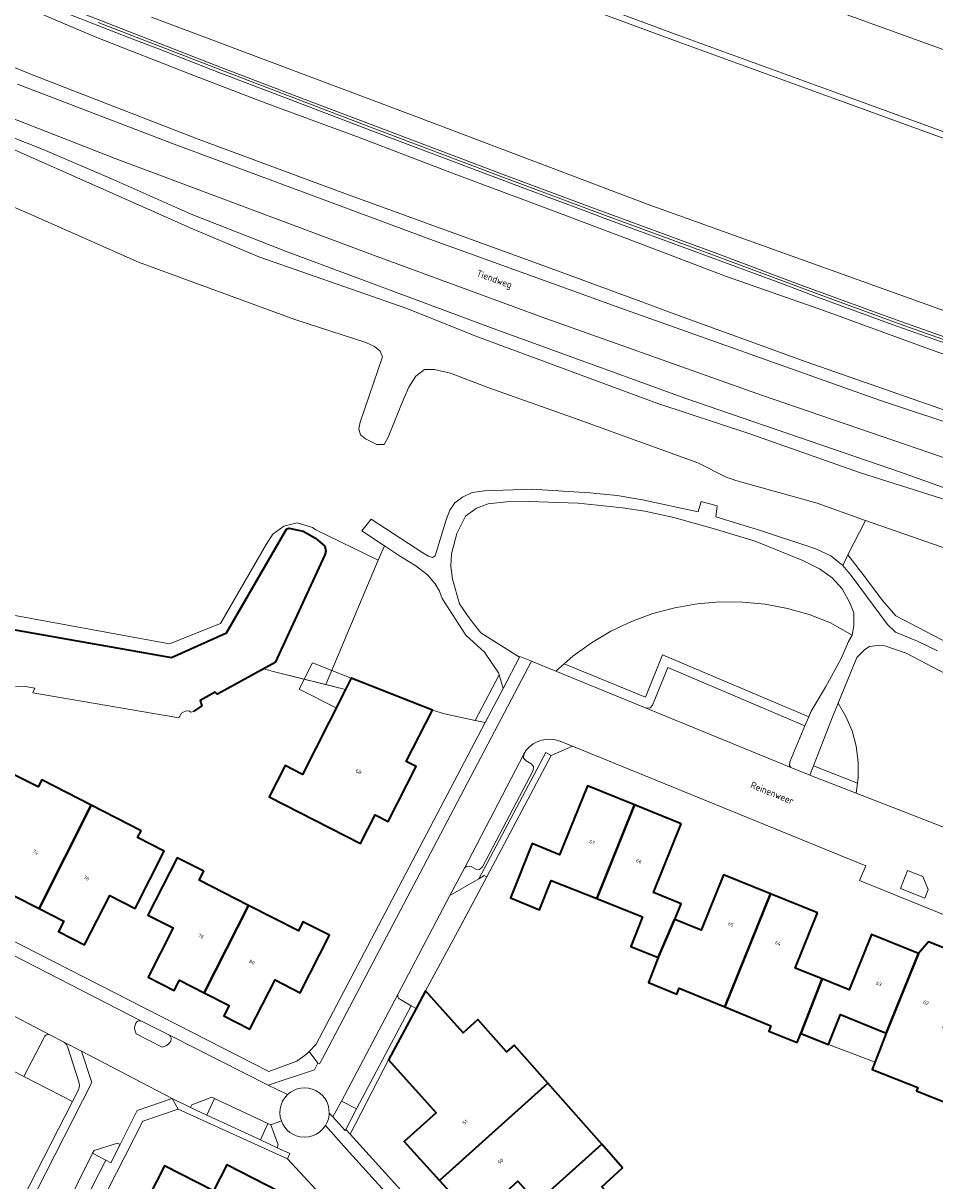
# Model space of a CAD drawing. Header units: metres. Extents: x 110065 to 112666, y 425872 to 427362.
# Tile 66 of 104: x 110813 to 110906, y 426996 to 427115. Entities that reach past the tile are written whole.
import ezdxf

# ---------------------------------------------------------------- set-up
doc = ezdxf.new("R2010")
doc.units = ezdxf.units.M
for name, color, linetype, lineweight in [('B-WE-GK-BESCHOEIING-G', 130, 'GK-BESCHOEIING', 35), ('B-WE-GR-BEPLANTING_CULTUUR_BOSPLANTSOEN-GV', 90, 'GR-PLANTSOEN', 18), ('B-WE-GR-BEPLANTING_CULTUUR_HEESTERS-GV', 90, 'Continuous', 18), ('B-WE-GR-GRAS-GV', 60, 'Continuous', 13), ('B-WE-GR-GROENVOORZIENING-GV', 80, 'Continuous', 18), ('B-WE-GR-HAAG-G', 90, 'GR-HAAG1', 13), ('B-WE-IE-TERREINAFSCHEIDING_KUNSTMATIG_HEKWERK-G', 20, 'IE-TERREINAFSCHEIDING-KUNSTMATIG', 18), ('B-WE-IE-TERREINAFSCHEIDING_KUNSTMATIG_MUUR-GV', 90, 'IE-TERREINAFSCHEIDING-KUNSTMATIG-DICHT', 18), ('B-WE-KW-KUNSTWERK_GELUIDSWERING-G', 170, 'Continuous', 18), ('B-WE-OG-BEBOUWING-GV', 7, 'Continuous', 35), ('B-WE-OG-BEBOUWING-T18', 10, 'Continuous', 18), ('B-WE-OG-BEBOUWING_LUIFEL-GV', 7, 'Continuous', 18), ('B-WE-OG-BEBOUWING_STRAATNAAM-T35', 50, 'Continuous', 35), ('B-WE-OG-TERREIN_ERF-GV', 7, 'Continuous', 18), ('B-WE-OG-WATER-GV', 130, 'Continuous', 18), ('B-WE-VH-VERHARDING_ASFALT-GV', 252, 'Continuous', 18), ('B-WE-VH-VERHARDING_BETONSTRAATSTEEN-GV', 252, 'Continuous', 18), ('B-WE-VH-VERHARDING_GESLOTEN-GV', 7, 'Continuous', 18), ('B-WE-VH-VERHARDING_OPEN-GV', 252, 'Continuous', 18), ('B-WE-VH-VERHARDING_TEGEL-GV', 252, 'Continuous', 18)]:
    doc.layers.add(name, color=color, linetype=linetype, lineweight=lineweight)
doc.styles.add('NLCS-ISO-M200-T18', font='NLCS-ISO.ttf')
doc.styles.add('NLCS-ISO-M200-T35', font='NLCS-ISO.ttf')
doc.linetypes.add('GK-BESCHOEIING', pattern='A,30,-5,[1,NLCS.SHX,S=1,R=0,X=0,Y=0],-5', length=40)
doc.linetypes.add('GR-HAAG1', pattern='A,6,[176,NLCS.SHX,S=0.125,R=0,X=0,Y=0],-2', length=8)
doc.linetypes.add('GR-PLANTSOEN', pattern='A,0,[179,NLCS.SHX,S=2,R=0,X=0,Y=0],-4', length=4)
doc.linetypes.add('IE-TERREINAFSCHEIDING-KUNSTMATIG', pattern='A,4,[82,NLCS.SHX,S=0.75,R=90,X=0,Y=0],4,-2', length=10)
doc.linetypes.add('IE-TERREINAFSCHEIDING-KUNSTMATIG-DICHT', pattern='A,8,-1,[82,NLCS.SHX,S=0.75,R=90,X=0,Y=0],-1', length=10)

msp = doc.modelspace()

# ---------------------------------------------------------------- linework, layer by layer
at = {"layer": 'B-WE-GK-BESCHOEIING-G', "flags": 128}
msp.add_lwpolyline([(110718.962, 426999.029), (110719.742, 427000), (110723.199, 427004.305), (110741.822, 427032.401), (110760.659, 427060.633), (110761.813, 427061.398), (110762.054, 427061.368), (110795.476, 427055.581), (110796.399, 427055.699), (110796.717, 427055.833), (110799.942, 427060.269), (110801.23, 427060.977), (110802.056, 427060.989), (110802.68, 427060.733), (110803.336, 427060.211), (110803.721, 427059.643), (110803.781, 427059.138), (110802.515, 427055.891), (110802.491, 427055.313), (110802.73, 427054.97), (110803.941, 427054.104), (110828.311, 427049.803), (110833.936, 427052.337), (110840.054, 427062.928), (110840.319, 427063.057), (110841.786, 427062.721), (110843.038, 427062.011), (110843.981, 427061.215), (110844.094, 427060.681), (110843.99, 427060.313), (110838.909, 427049.312), (110832.994, 427046.052), (110832.782, 427046.25), (110831.249, 427045.41), (110831.396, 427044.858), (110830.54, 427044.302)], dxfattribs=at)
at = {"layer": 'B-WE-GR-BEPLANTING_CULTUUR_BOSPLANTSOEN-GV', "flags": 128}
for points in [[(110909.303, 427060.359), (110899.305, 427063.812), (110897.498, 427060.311), (110899.017, 427058.346), (110901.06, 427055.649), (110902.412, 427054.062), (110924.761, 427042.427), (110932.864, 427042.731), (110941.604, 427040.247), (110943.668, 427039.602), (110947.916, 427041.849), (110971.54, 427035.23), (110973.675, 427033.566), (110975.085, 427031.675), (110975.818, 427029.631), (110986.146, 427025.444), (110987.467, 427024.949), (110988.223, 427024.642), (110990.359, 427029.191), (110990.984, 427030.754), (110991.213, 427031.676), (110991.273, 427032.712), (110990.963, 427033.611), (110990.36, 427034.793), (110989.834, 427035.545), (110988.955, 427036.028), (110987.588, 427036.589), (110957.991, 427044.753), (110953.349, 427046.377), (110944.701, 427048.697), (110935.169, 427051.668), (110929.86, 427053.182), (110924.03, 427054.973), (110921.812, 427055.495), (110919.952, 427056.058), (110917.494, 427057.299), (110909.303, 427060.359), (110909.303, 427060.359)], [(110851.723, 427060.139), (110850.095, 427061.234), (110849.439, 427059.759), (110844.083, 427047.051), (110846.104, 427046.55), (110846.681, 427047.692), (110855.014, 427044.415), (110856.232, 427044.049), (110859.378, 427043.378), (110861.825, 427048.042), (110861.766, 427048.254), (110860.333, 427050.357), (110858.417, 427052.081), (110855.98, 427055.856), (110855.72, 427056.584), (110855.274, 427057.34), (110854.495, 427058.254), (110853.295, 427059.175), (110851.723, 427060.139), (110851.723, 427060.139)], [(110886.72, 427055.49), (110884.395, 427055.504), (110882.078, 427055.309), (110879.788, 427054.906), (110877.544, 427054.299), (110875.363, 427053.493), (110873.264, 427052.493), (110871.263, 427051.309), (110869.377, 427049.95), (110868.467, 427049.16), (110876.791, 427045.762), (110878.548, 427050.102), (110893.502, 427043.735), (110893.744, 427044.308), (110895.227, 427046.774), (110896.821, 427049.695), (110897.559, 427051.433), (110897.927, 427052.114), (110895.727, 427053.369), (110893.556, 427054.202), (110891.319, 427054.836), (110889.034, 427055.267), (110886.72, 427055.49), (110886.72, 427055.49)], [(110893.502, 427043.735), (110878.548, 427050.102), (110876.791, 427045.762), (110868.467, 427049.16), (110867.62, 427048.426), (110876.877, 427044.646), (110877.262, 427044.649), (110877.529, 427044.921), (110879.093, 427048.783), (110893.113, 427042.814), (110893.502, 427043.735), (110893.502, 427043.735)], [(110862.218, 427046.637), (110861.825, 427048.042), (110859.378, 427043.378), (110860.394, 427043.161), (110862.218, 427046.637), (110862.218, 427046.637)], [(110897.308, 427043.785), (110896.502, 427045.147), (110895.886, 427043.653), (110893.97, 427038.723), (110898.486, 427036.961), (110898.566, 427037.538), (110898.57, 427039.149), (110898.359, 427040.747), (110897.936, 427042.301), (110897.308, 427043.785), (110897.308, 427043.785)], [(110898.486, 427036.961), (110893.97, 427038.723), (110893.607, 427037.791), (110898.345, 427035.942), (110898.486, 427036.961), (110898.486, 427036.961)]]:
    msp.add_lwpolyline(points, close=True, dxfattribs=at)
at = {"layer": 'B-WE-GR-BEPLANTING_CULTUUR_HEESTERS-GV', "flags": 128}
for points in [[(110860.557, 427027.368), (110860.292, 427027.508), (110859.729, 427027.18), (110856.78, 427025.458), (110851.497, 427015.421), (110851.465, 427015.35), (110851.453, 427015.271), (110851.455, 427015.191), (110851.469, 427015.113), (110851.497, 427015.038), (110851.537, 427014.969), (110851.588, 427014.907), (110851.648, 427014.855), (110851.716, 427014.813), (110852.837, 427014.19), (110853.325, 427013.919), (110854.275, 427015.698), (110857.578, 427021.74), (110860.557, 427027.368), (110860.557, 427027.368)], [(110905.154, 427027.406), (110903.618, 427028.029), (110902.874, 427026.192), (110905.364, 427025.183), (110905.729, 427026.083), (110905.154, 427027.406), (110905.154, 427027.406)], [(110825.248, 427012.619), (110825.17, 427012.643), (110825.089, 427012.653), (110825.007, 427012.649), (110824.927, 427012.631), (110824.852, 427012.599), (110824.789, 427012.559), (110824.733, 427012.511), (110824.686, 427012.454), (110824.648, 427012.39), (110824.53, 427012.002), (110824.53, 427011.872), (110824.549, 427011.743), (110824.586, 427011.618), (110824.673, 427011.305), (110827.343, 427009.956), (110827.668, 427010.067), (110827.807, 427010.133), (110827.934, 427010.219), (110828.046, 427010.323), (110828.142, 427010.443), (110828.218, 427010.576), (110828.247, 427010.651), (110828.263, 427010.731), (110828.266, 427010.812), (110828.255, 427010.892), (110828.23, 427010.969), (110828.193, 427011.041), (110828.088, 427011.166), (110828.018, 427011.206), (110825.248, 427012.619), (110825.248, 427012.619)], [(110815.851, 427011.214), (110815.784, 427011.234), (110815.714, 427011.244), (110815.643, 427011.242), (110815.574, 427011.228), (110815.508, 427011.204), (110815.447, 427011.17), (110815.392, 427011.126), (110815.344, 427011.074), (110815.306, 427011.015), (110815.277, 427010.951), (110813.204, 427006.943), (110818.161, 427004.405), (110818.809, 427005.67), (110818.86, 427005.853), (110818.881, 427006.042), (110818.87, 427006.232), (110818.828, 427006.417), (110817.712, 427009.922), (110817.639, 427010.093), (110817.564, 427010.212), (110817.474, 427010.321), (110817.371, 427010.416), (110817.249, 427010.484), (110815.924, 427011.176), (110815.851, 427011.214), (110815.851, 427011.214)]]:
    msp.add_lwpolyline(points, close=True, dxfattribs=at)
at = {"layer": 'B-WE-GR-GRAS-GV', "flags": 128}
for points in [[(110908.066, 427081.758), (110905.5, 427082.661), (110902.032, 427083.888), (110894.404, 427086.684), (110890.916, 427087.991), (110882.214, 427091.218), (110872.563, 427094.768), (110870.78, 427095.435), (110864.186, 427097.897), (110848.642, 427103.769), (110840.517, 427106.861), (110833.254, 427109.625), (110826.973, 427112.07), (110824.007, 427113.21), (110810.002, 427118.71)], [(110811, 427117.352), (110820.499, 427113.302), (110830.149, 427109.513), (110838.053, 427106.493), (110847.604, 427102.979), (110857.233, 427099.291), (110866.646, 427095.768), (110876.214, 427092.181), (110884.98, 427088.827), (110895.205, 427085.23), (110906.228, 427081.225), (110919.872, 427076.451), (110929.933, 427073.015), (110939.041, 427070.13), (110951.11, 427066.608), (110960.375, 427063.753), (110969.716, 427061.17), (110978.958, 427058.659), (110987.775, 427056.084), (110999.131, 427053.023), (111011.802, 427049.697)], [(111011.802, 427049.697), (110999.131, 427053.023), (110987.775, 427056.084), (110978.958, 427058.659), (110969.716, 427061.17), (110960.375, 427063.753), (110951.11, 427066.608), (110939.041, 427070.13), (110929.933, 427073.015), (110919.872, 427076.451), (110906.228, 427081.225), (110895.205, 427085.23), (110884.98, 427088.827), (110876.214, 427092.181), (110866.646, 427095.768), (110857.233, 427099.291), (110847.604, 427102.979), (110838.053, 427106.493), (110830.149, 427109.513), (110820.499, 427113.302), (110811, 427117.352)], [(111017.585, 427044.209), (111001.569, 427048.184), (110979.878, 427054.022), (110962.861, 427058.365), (110950.517, 427061.637), (110933.836, 427066.531), (110921.672, 427070.238), (110907.797, 427074.992), (110893.236, 427080.067), (110879.165, 427085.191), (110876.699, 427086.095), (110866.126, 427089.97), (110846.034, 427097.272), (110831.024, 427102.848), (110814.434, 427109.272), (110804.541, 427113.258)], [(110804.541, 427113.258), (110814.434, 427109.272), (110831.024, 427102.848), (110846.034, 427097.272), (110866.126, 427089.97), (110876.699, 427086.095), (110879.165, 427085.191), (110893.236, 427080.067), (110907.797, 427074.992), (110921.672, 427070.238), (110933.836, 427066.531), (110950.517, 427061.637), (110962.861, 427058.365), (110979.878, 427054.022), (111001.569, 427048.184), (111017.585, 427044.209)], [(110812.557, 427108.479), (110828.319, 427102.422), (110854.743, 427092.624), (110874.264, 427085.536), (110900.744, 427076.153), (110919.311, 427069.957), (110929.907, 427066.709), (110939.815, 427063.803), (110962.398, 427057.4), (110973.936, 427054.35), (111017.225, 427043.08)], [(110915.748, 427067.379), (110888.667, 427076.642), (110866.228, 427084.645), (110848.338, 427091.195), (110822.538, 427100.85), (110806.219, 427107.225)], [(110807.132, 427104.964), (110815.158, 427101.79), (110822.346, 427098.71), (110830.31, 427095.162), (110839.958, 427091.393), (110861.203, 427083.48), (110880.909, 427076.323), (110902.878, 427068.787), (110913.392, 427065.014)], [(110913.392, 427065.014), (110902.878, 427068.787), (110880.909, 427076.323), (110861.203, 427083.48), (110839.958, 427091.393), (110830.31, 427095.162), (110822.346, 427098.71), (110815.158, 427101.79), (110807.132, 427104.964)], [(110811.684, 427101.986), (110830.461, 427093.669), (110837.224, 427090.797), (110852.475, 427085.478), (110859.426, 427082.702), (110877.942, 427075.832), (110887.466, 427072.685), (110898.801, 427068.705), (110911.16, 427064.777)], [(110807.608, 427054.972), (110828.107, 427051.226), (110833.31, 427053.307), (110837.985, 427061.358), (110838.672, 427062.446), (110839.79, 427063.247), (110841.143, 427063.588), (110842.741, 427063.1), (110843.075, 427062.873), (110849.439, 427059.759), (110850.095, 427061.234), (110847.788, 427062.785), (110848.721, 427063.962), (110854.011, 427060.531), (110854.592, 427060.195), (110855.012, 427060.059), (110855.266, 427060.204), (110856.389, 427063.883), (110856.788, 427064.869), (110857.304, 427065.639), (110858.058, 427066.232), (110859.066, 427066.695), (110860.329, 427066.877), (110865.129, 427067.018), (110871.096, 427066.652), (110873.884, 427066.369), (110876.502, 427065.955), (110882.183, 427064.705), (110882.497, 427065.767), (110884.127, 427065.317), (110883.988, 427064.218), (110888.575, 427062.82), (110894.208, 427060.933), (110895.759, 427060.228), (110896.969, 427059.238), (110897.326, 427059.957), (110897.498, 427060.311), (110899.305, 427063.812), (110899.102, 427063.882), (110894.37, 427065.594), (110886.055, 427067.905), (110884.977, 427068.294), (110882.138, 427069.727), (110869.918, 427074.172), (110860.659, 427077.439), (110856.855, 427078.909), (110855.211, 427079.284), (110854.17, 427079.267), (110853.306, 427078.58), (110852.591, 427077.47), (110852.058, 427076.312), (110850.482, 427072.364), (110850.058, 427071.604), (110849.305, 427071.592), (110848.157, 427072.191), (110847.632, 427072.578), (110847.476, 427073.191), (110847.594, 427073.892), (110849.886, 427080.567), (110849.638, 427081.14), (110849.079, 427081.637), (110848.174, 427082.039), (110840.92, 427084.4), (110824.914, 427090.25), (110813.552, 427095.304), (110813.552, 427095.304), (110813.552, 427095.304), (110799.962, 427101.15)], [(110803.941, 427054.104), (110828.311, 427049.803), (110833.936, 427052.337), (110840.054, 427062.928), (110840.319, 427063.057), (110841.786, 427062.721), (110843.038, 427062.011), (110843.981, 427061.215), (110844.094, 427060.681), (110843.99, 427060.313), (110838.909, 427049.312), (110837.703, 427048.647), (110838.974, 427048.317), (110844.083, 427047.051), (110849.439, 427059.759), (110843.075, 427062.873), (110842.741, 427063.1), (110842.741, 427063.1), (110842.741, 427063.1), (110841.143, 427063.588), (110839.79, 427063.247), (110838.672, 427062.446), (110837.985, 427061.358), (110833.31, 427053.307), (110828.107, 427051.226), (110807.608, 427054.972)], [(110924.761, 427042.427), (110902.412, 427054.062), (110901.06, 427055.649), (110899.017, 427058.346), (110899.017, 427058.346), (110899.017, 427058.346), (110897.498, 427060.311), (110897.326, 427059.957), (110896.969, 427059.238), (110897.848, 427058.189), (110901.548, 427053.175), (110902.361, 427052.399), (110904.611, 427051.481), (110906.667, 427050.505)], [(110911.07, 427046.256), (110903.459, 427050.253), (110901.275, 427051.001), (110901.275, 427051.001), (110901.275, 427051.001), (110900.573, 427051.04), (110899.722, 427050.952), (110899.226, 427050.627), (110898.418, 427049.797), (110896.502, 427045.147), (110897.308, 427043.785), (110897.936, 427042.301), (110898.359, 427040.747), (110898.57, 427039.149), (110898.566, 427037.538), (110898.486, 427036.961), (110898.345, 427035.942), (110908.333, 427032.044)]]:
    msp.add_lwpolyline(points, dxfattribs=at)
msp.add_lwpolyline([(110869.912, 427065.586), (110864.875, 427065.778), (110862.561, 427065.73), (110860.693, 427065.536), (110859.495, 427065.096), (110858.377, 427064.265), (110857.496, 427062.489), (110856.937, 427060.431), (110856.88, 427059.158), (110857.036, 427057.815), (110857.783, 427055.304), (110858.821, 427053.781), (110859.939, 427052.345), (110863.899, 427049.844), (110863.943, 427049.927), (110865.147, 427049.436), (110867.62, 427048.426), (110868.467, 427049.16), (110869.377, 427049.95), (110871.263, 427051.309), (110873.264, 427052.493), (110875.363, 427053.493), (110877.544, 427054.299), (110879.788, 427054.906), (110882.078, 427055.309), (110884.395, 427055.504), (110886.72, 427055.49), (110889.034, 427055.267), (110891.319, 427054.836), (110893.556, 427054.202), (110895.727, 427053.369), (110897.927, 427052.114), (110898.115, 427053.063), (110898.124, 427054.381), (110897.718, 427055.416), (110896.92, 427056.821), (110895.901, 427057.96), (110894.599, 427058.894), (110892.881, 427059.747), (110888.005, 427061.703), (110883.707, 427063.017), (110879.71, 427064.136), (110876.713, 427064.781), (110874.438, 427065.125), (110869.912, 427065.586), (110869.912, 427065.586)], close=True, dxfattribs=at)
at = {"layer": 'B-WE-GR-GROENVOORZIENING-GV', "flags": 128}
for points in [[(110809.036, 427119.693), (110824.543, 427113.616), (110833.386, 427110.187), (110840.608, 427107.424), (110849.006, 427104.233), (110862.224, 427099.238), (110871.208, 427095.876), (110884.195, 427091.093), (110892.634, 427087.951), (110902.448, 427084.351), (110906.384, 427082.95), (110911.544, 427081.129)], [(110863.892, 427119.498), (110880.318, 427113.423), (110897.193, 427107.272), (110914.184, 427101.114), (110928.593, 427096.028), (110947.569, 427089.542), (110963.262, 427084.277), (110982.378, 427078.07), (111001.293, 427072.008), (111024.259, 427065.186), (111025.024, 427067.521), (111025.721, 427069.705), (111026.696, 427072.761), (111026.696, 427072.761), (111026.696, 427072.761), (111007.489, 427078.49), (110987.006, 427084.982), (110961.529, 427093.201), (110937.752, 427101.215), (110915.855, 427108.915), (110895.359, 427116.309)], [(111020.121, 427052.158), (111004.973, 427056.21), (110986.434, 427061.155), (110973.658, 427064.586), (110961.937, 427067.892), (110947.972, 427072.035), (110937.882, 427075.049), (110927.427, 427078.399), (110907.392, 427085.268), (110877.072, 427096.162), (110853.557, 427105.047), (110826.245, 427115.331)]]:
    msp.add_lwpolyline(points, dxfattribs=at)
at = {"layer": 'B-WE-GR-HAAG-G', "flags": 128}
for points in [[(110846.104, 427046.55), (110838.974, 427048.317)], [(110854.275, 427015.698), (110857.578, 427021.74), (110857.773, 427022.11)]]:
    msp.add_lwpolyline(points, dxfattribs=at)
at = {"layer": 'B-WE-IE-TERREINAFSCHEIDING_KUNSTMATIG_HEKWERK-G', "flags": 128}
msp.add_lwpolyline([(110857.773, 427022.11), (110860.557, 427027.368)], dxfattribs=at)
at = {"layer": 'B-WE-IE-TERREINAFSCHEIDING_KUNSTMATIG_MUUR-GV', "flags": 128}
msp.add_lwpolyline([(110736.946, 427127.259), (110737.17, 427126.971), (110737.264, 427126.849), (110743.724, 427133.967), (110760.936, 427137.795), (110771.722, 427133.56), (110774.193, 427132.579), (110779.136, 427130.67), (110780.679, 427130.074), (110780.998, 427129.951), (110791.215, 427125.989), (110791.812, 427125.757), (110796.999, 427123.746), (110797.566, 427123.526), (110810.002, 427118.71), (110824.007, 427113.21), (110826.973, 427112.07), (110833.254, 427109.625), (110840.517, 427106.861), (110848.642, 427103.769), (110864.186, 427097.897), (110870.78, 427095.435), (110872.563, 427094.768), (110882.214, 427091.218), (110890.916, 427087.991), (110894.404, 427086.684), (110902.032, 427083.888), (110905.5, 427082.661), (110908.066, 427081.758), (110912.466, 427080.199), (110916.735, 427078.765), (110921.242, 427077.269), (110924.181, 427076.304), (110930.02, 427074.406), (110933.348, 427073.355), (110940.648, 427071.025), (110954.598, 427066.894), (110959.28, 427065.506), (110962.465, 427064.595), (110968.187, 427062.99), (110982.783, 427058.954), (110998.037, 427054.868), (111007.737, 427052.306), (111013.165, 427050.857), (111019.19, 427049.238), (111019.278, 427049.516), (111019.361, 427049.775), (111009.993, 427052.294), (111006.957, 427053.086), (110998.306, 427055.38), (110993.377, 427056.685), (110986.008, 427058.661), (110974.824, 427061.734), (110972.062, 427062.499), (110966.842, 427063.948), (110962.021, 427065.29), (110954.874, 427067.4), (110949.87, 427068.884), (110944.55, 427070.455), (110939.913, 427071.85), (110931.981, 427074.367), (110930.04, 427074.986), (110921.6, 427077.734), (110913.771, 427080.359), (110911.544, 427081.129), (110906.384, 427082.95), (110902.448, 427084.351), (110892.634, 427087.951), (110884.195, 427091.093), (110871.208, 427095.876), (110862.224, 427099.238), (110849.006, 427104.233), (110840.608, 427107.424), (110833.386, 427110.187), (110824.543, 427113.616), (110809.036, 427119.693), (110803.597, 427121.797), (110789.359, 427127.312), (110776.579, 427132.269), (110760.996, 427138.375), (110751.712, 427136.311), (110749.052, 427135.72), (110743.504, 427134.486), (110736.946, 427127.259), (110736.946, 427127.259)], close=True, dxfattribs=at)
at = {"layer": 'B-WE-KW-KUNSTWERK_GELUIDSWERING-G', "flags": 128}
msp.add_lwpolyline([(111019.278, 427049.516), (111009.643, 427052.105), (110994.841, 427056.013), (110983.458, 427059.07), (110971.74, 427062.302), (110961.33, 427065.205), (110950.322, 427068.463), (110940.679, 427071.32), (110930.474, 427074.56), (110921.853, 427077.368), (110912.781, 427080.404), (110903.345, 427083.732), (110894.547, 427086.948), (110883.483, 427091.074), (110872.712, 427095.024), (110861.916, 427099.063), (110848.647, 427104.079), (110834.128, 427109.608), (110820.8, 427114.777)], dxfattribs=at)
at = {"layer": 'B-WE-OG-BEBOUWING-GV', "flags": 128}
for points in [[(110844.423, 427043.221), (110841.71, 427037.849), (110839.922, 427038.752), (110838.298, 427035.554), (110847.637, 427030.791), (110849.135, 427033.729), (110850.462, 427033.052), (110853.322, 427038.66), (110852.326, 427039.17), (110855.014, 427044.415), (110846.681, 427047.692), (110846.104, 427046.55), (110844.423, 427043.221), (110844.423, 427043.221)], [(110814.657, 427036.566), (110811.95, 427037.942), (110808.971, 427032.083), (110811.566, 427030.764), (110809, 427025.718), (110811.672, 427024.36), (110812.216, 427025.43), (110814.758, 427024.138), (110820.089, 427034.691), (110815.023, 427037.285), (110814.657, 427036.566), (110814.657, 427036.566)], [(110875.664, 427034.739), (110870.85, 427036.689), (110867.988, 427029.623), (110865.201, 427030.798), (110862.99, 427025.219), (110865.939, 427023.988), (110867.14, 427027.008), (110871.802, 427025.151), (110875.664, 427034.739), (110875.664, 427034.739)], [(110825.19, 427032.079), (110820.089, 427034.691), (110814.758, 427024.138), (110817.291, 427022.85), (110816.748, 427021.783), (110819.419, 427020.426), (110821.98, 427025.465), (110824.571, 427024.148), (110827.55, 427030.006), (110824.837, 427031.385), (110825.19, 427032.079), (110825.19, 427032.079)], [(110880.459, 427032.797), (110875.664, 427034.739), (110871.802, 427025.151), (110876.479, 427023.287), (110875.279, 427020.257), (110878.098, 427019.127), (110879.753, 427023.019), (110879.809, 427022.996), (110880.459, 427024.626), (110877.61, 427025.764), (110880.459, 427032.797), (110880.459, 427032.797)], [(110831.597, 427027.948), (110828.87, 427029.335), (110825.885, 427023.468), (110828.47, 427022.153), (110825.901, 427017.106), (110828.577, 427015.744), (110829.12, 427016.812), (110831.65, 427015.524), (110836.191, 427024.443), (110831.125, 427027.021), (110831.597, 427027.948), (110831.597, 427027.948)], [(110889.57, 427025.635), (110884.77, 427027.565), (110882.499, 427021.906), (110879.809, 427022.996), (110879.753, 427023.019), (110878.098, 427019.127), (110877.088, 427016.567), (110879.988, 427015.376), (110880.231, 427015.98), (110884.922, 427014.063), (110889.57, 427025.635), (110889.57, 427025.635)], [(110894.399, 427023.694), (110889.57, 427025.635), (110884.922, 427014.063), (110889.626, 427012.141), (110889.407, 427011.595), (110892.317, 427010.425), (110892.687, 427011.354), (110894.864, 427016.93), (110892.118, 427018.034), (110894.399, 427023.694), (110894.399, 427023.694)], [(110841.28, 427021.854), (110836.191, 427024.443), (110831.65, 427015.524), (110834.202, 427014.226), (110833.657, 427013.153), (110836.33, 427011.793), (110838.898, 427016.838), (110841.481, 427015.524), (110844.471, 427021.4), (110841.753, 427022.783), (110841.28, 427021.854), (110841.28, 427021.854)], [(110904.714, 427019.54), (110899.918, 427021.473), (110897.637, 427015.814), (110894.864, 427016.93), (110892.687, 427011.354), (110895.507, 427010.234), (110896.737, 427013.284), (110901.43, 427011.393), (110904.714, 427019.54), (110904.714, 427019.54)], [(110910.098, 427018.983), (110905.765, 427020.731), (110904.741, 427019.529), (110904.714, 427019.54), (110901.43, 427011.393), (110900.003, 427007.663), (110904.673, 427005.834), (110904.536, 427005.493), (110907.325, 427004.372), (110909.416, 427009.182), (110910.066, 427010.802), (110907.267, 427011.932), (110910.098, 427018.983), (110910.098, 427018.983)], [(110858.126, 427011.415), (110854.275, 427015.698), (110853.325, 427013.919), (110850.506, 427008.639), (110855.376, 427003.241), (110852.106, 427000.291), (110855.714, 426996.298), (110866.793, 427006.273), (110863.357, 427010.168), (110862.567, 427009.46), (110859.643, 427012.779), (110858.126, 427011.415), (110858.126, 427011.415)], [(110872.319, 427000.011), (110866.793, 427006.273), (110855.714, 426996.298), (110859.355, 426992.27), (110863.735, 426996.229), (110865.688, 426994.063), (110872.319, 427000.011), (110872.319, 427000.011)], [(110874.446, 426997.6), (110872.319, 427000.011), (110865.688, 426994.063), (110867.684, 426991.849), (110863.304, 426987.89), (110866.896, 426983.914), (110875.759, 426991.902), (110872.33, 426995.679), (110874.446, 426997.6), (110874.446, 426997.6)], [(110839.296, 426995.183), (110833.956, 426997.924), (110832.588, 426995.25), (110827.596, 426997.805), (110825.113, 426992.945), (110833.798, 426988.522), (110836.127, 426993.094), (110837.797, 426992.243), (110839.296, 426995.183), (110839.296, 426995.183)]]:
    msp.add_lwpolyline(points, close=True, dxfattribs=at)
at = {"layer": 'B-WE-OG-BEBOUWING_LUIFEL-GV', "flags": 128}
for points in [[(110842.713, 427049.253), (110841.366, 427046.585), (110845.155, 427044.671), (110846.681, 427047.692), (110842.713, 427049.253), (110842.713, 427049.253)], [(110895.507, 427010.234), (110900.287, 427008.405), (110901.43, 427011.393), (110896.737, 427013.284), (110895.507, 427010.234), (110895.507, 427010.234)]]:
    msp.add_lwpolyline(points, close=True, dxfattribs=at)
at = {"layer": 'B-WE-OG-TERREIN_ERF-GV', "flags": 128}
for points in [[(110811.496, 427021.133), (110838.259, 427007.445), (110841.14, 427008.504), (110842.124, 427009.227), (110842.387, 427009.498), (110843.117, 427010.247), (110860.394, 427043.161), (110859.378, 427043.378), (110856.232, 427044.049), (110855.014, 427044.415), (110852.326, 427039.17), (110853.322, 427038.66), (110850.462, 427033.052), (110849.135, 427033.729), (110847.637, 427030.791), (110838.298, 427035.554), (110839.922, 427038.752), (110841.71, 427037.849), (110844.423, 427043.221), (110844.423, 427043.221), (110844.423, 427043.221), (110846.104, 427046.55), (110844.083, 427047.051), (110838.974, 427048.317), (110837.703, 427048.647), (110832.994, 427046.052), (110832.782, 427046.25), (110831.249, 427045.41), (110831.396, 427044.858), (110830.54, 427044.302), (110830.296, 427044.219), (110830.069, 427044.35), (110829.702, 427044.316), (110829.343, 427044.111), (110829.059, 427043.628), (110814.105, 427046.207), (110814.307, 427046.688), (110813.359, 427046.84), (110812.339, 427046.798)], [(110921.393, 427017.792), (110898.7, 427026.986), (110899.346, 427028.505), (110869.334, 427040.739), (110867.141, 427039.801), (110860.557, 427027.368), (110857.578, 427021.74), (110854.275, 427015.698), (110858.126, 427011.415), (110859.643, 427012.779), (110862.567, 427009.46), (110863.357, 427010.168), (110866.793, 427006.273), (110872.319, 427000.011), (110874.446, 426997.6), (110872.33, 426995.679)], [(110907.325, 427004.372), (110904.536, 427005.493), (110904.673, 427005.834), (110900.003, 427007.663), (110901.43, 427011.393), (110896.737, 427013.284), (110895.507, 427010.234), (110892.687, 427011.354), (110892.317, 427010.425), (110889.407, 427011.595), (110889.626, 427012.141), (110884.922, 427014.063), (110880.231, 427015.98), (110879.988, 427015.376), (110877.088, 427016.567), (110878.098, 427019.127), (110875.279, 427020.257), (110876.479, 427023.287), (110871.802, 427025.151), (110867.14, 427027.008), (110865.939, 427023.988), (110862.99, 427025.219), (110865.201, 427030.798), (110867.988, 427029.623), (110870.85, 427036.689), (110875.664, 427034.739), (110880.459, 427032.797), (110877.61, 427025.764), (110880.459, 427024.626), (110879.809, 427022.996), (110882.499, 427021.906), (110884.77, 427027.565), (110889.57, 427025.635), (110894.399, 427023.694), (110892.118, 427018.034), (110894.864, 427016.93), (110897.637, 427015.814), (110899.918, 427021.473), (110904.714, 427019.54), (110904.741, 427019.529), (110905.765, 427020.731), (110910.098, 427018.983)], [(110859.355, 426992.27), (110855.714, 426996.298), (110852.106, 427000.291), (110855.376, 427003.241), (110850.506, 427008.639), (110846.567, 427001.043), (110875.551, 426969.062)], [(110797.175, 426895.822), (110829.638, 426892.49), (110834.585, 426908.609), (110840.673, 426924.166), (110848.563, 426939.683), (110857.821, 426954.417), (110868.072, 426967.793), (110868.072, 426967.793), (110868.072, 426967.793), (110867.82, 426968.101), (110845.966, 426992.203), (110844.789, 426993.541), (110840.165, 426998.538), (110828.985, 427003.611), (110825.37, 427002.364), (110817.291, 426986.527), (110808.618, 426969.687), (110815.851, 426965.794), (110818.702, 426964.259), (110829.14, 426959.034), (110825.514, 426952.965), (110816.122, 426931.024), (110806.948, 426935.712)]]:
    msp.add_lwpolyline(points, dxfattribs=at)
for points in [[(110814.758, 427024.138), (110812.216, 427025.43), (110811.672, 427024.36), (110809, 427025.718), (110811.566, 427030.764), (110808.971, 427032.083), (110811.95, 427037.942), (110814.657, 427036.566), (110815.023, 427037.285), (110820.089, 427034.691), (110825.19, 427032.079), (110824.837, 427031.385), (110827.55, 427030.006), (110824.571, 427024.148), (110821.98, 427025.465), (110819.419, 427020.426), (110816.748, 427021.783), (110817.291, 427022.85), (110814.758, 427024.138), (110814.758, 427024.138)], [(110836.191, 427024.443), (110841.28, 427021.854), (110841.753, 427022.783), (110844.471, 427021.4), (110841.481, 427015.524), (110838.898, 427016.838), (110836.33, 427011.793), (110833.657, 427013.153), (110834.202, 427014.226), (110831.65, 427015.524), (110829.12, 427016.812), (110828.577, 427015.744), (110825.901, 427017.106), (110828.47, 427022.153), (110825.885, 427023.468), (110828.87, 427029.335), (110831.597, 427027.948), (110831.125, 427027.021), (110836.191, 427024.443), (110836.191, 427024.443)], [(110808.792, 427009.202), (110801.387, 427010.59), (110801.626, 427011.685), (110799.957, 427012.007), (110799.993, 427012.21), (110794.613, 427013.47), (110794.044, 427012.778), (110781.516, 426987.592), (110770.658, 426966.411), (110788.554, 426957.391), (110789.391, 426959.147), (110793.799, 426956.838), (110818.161, 427004.405), (110813.204, 427006.943), (110808.792, 427009.202), (110808.792, 427009.202)], [(110825.113, 426992.945), (110827.596, 426997.805), (110832.588, 426995.25), (110833.956, 426997.924), (110839.296, 426995.183), (110837.797, 426992.243), (110836.127, 426993.094), (110833.798, 426988.522), (110835.447, 426987.682), (110833.065, 426983.005), (110834.854, 426982.094), (110833.353, 426979.155), (110826.221, 426982.789), (110827.587, 426985.472), (110822.595, 426988.016), (110825.113, 426992.945), (110825.113, 426992.945)]]:
    msp.add_lwpolyline(points, close=True, dxfattribs=at)
at = {"layer": 'B-WE-OG-WATER-GV', "flags": 128}
for points in [[(110911.16, 427064.777), (110898.801, 427068.705), (110887.466, 427072.685), (110877.942, 427075.832), (110859.426, 427082.702), (110859.426, 427082.702), (110859.426, 427082.702), (110852.475, 427085.478), (110837.224, 427090.797), (110830.461, 427093.669), (110811.684, 427101.986)], [(110799.962, 427101.15), (110813.552, 427095.304), (110824.914, 427090.25), (110840.92, 427084.4), (110848.174, 427082.039), (110849.079, 427081.637), (110849.638, 427081.14), (110849.886, 427080.567), (110847.594, 427073.892), (110847.476, 427073.191), (110847.632, 427072.578), (110848.157, 427072.191), (110849.305, 427071.592), (110850.058, 427071.604), (110850.482, 427072.364), (110852.058, 427076.312), (110852.591, 427077.47), (110853.306, 427078.58), (110854.17, 427079.267), (110855.211, 427079.284), (110856.855, 427078.909), (110860.659, 427077.439), (110869.918, 427074.172), (110882.138, 427069.727), (110884.977, 427068.294), (110886.055, 427067.905), (110894.37, 427065.594), (110899.102, 427063.882), (110899.305, 427063.812), (110909.303, 427060.359)], [(110812.339, 427046.798), (110813.359, 427046.84), (110814.307, 427046.688), (110814.105, 427046.207), (110829.059, 427043.628), (110829.343, 427044.111), (110829.702, 427044.316), (110830.069, 427044.35), (110830.296, 427044.219), (110830.54, 427044.302), (110831.396, 427044.858), (110831.249, 427045.41), (110832.782, 427046.25), (110832.994, 427046.052), (110837.703, 427048.647), (110838.909, 427049.312), (110843.99, 427060.313), (110844.094, 427060.681), (110843.981, 427061.215), (110843.038, 427062.011), (110841.786, 427062.721), (110841.786, 427062.721), (110841.786, 427062.721), (110840.319, 427063.057), (110840.054, 427062.928), (110833.936, 427052.337), (110828.311, 427049.803), (110803.941, 427054.104)]]:
    msp.add_lwpolyline(points, dxfattribs=at)
at = {"layer": 'B-WE-VH-VERHARDING_ASFALT-GV', "flags": 128}
for points in [[(110895.359, 427116.309), (110915.855, 427108.915), (110937.752, 427101.215), (110961.529, 427093.201), (110987.006, 427084.982), (111007.489, 427078.49)], [(110806.219, 427107.225), (110822.538, 427100.85), (110848.338, 427091.195), (110866.228, 427084.645), (110888.667, 427076.642), (110915.748, 427067.379), (110924.926, 427064.503), (110936.512, 427061.053), (110949.263, 427057.393), (110961.305, 427054.071), (110985.214, 427047.712), (111002.456, 427043.26), (111016.154, 427039.723), (111017.225, 427043.08), (110973.936, 427054.35), (110962.398, 427057.4), (110939.815, 427063.803), (110929.907, 427066.709), (110919.311, 427069.957), (110900.744, 427076.153), (110874.264, 427085.536), (110854.743, 427092.624), (110828.319, 427102.422), (110812.557, 427108.479)], [(110906.667, 427050.505), (110904.611, 427051.481), (110902.361, 427052.399), (110901.548, 427053.175), (110897.848, 427058.189), (110896.969, 427059.238), (110895.759, 427060.228), (110894.208, 427060.933), (110888.575, 427062.82), (110883.988, 427064.218), (110884.127, 427065.317), (110882.497, 427065.767), (110882.183, 427064.705), (110876.502, 427065.955), (110876.502, 427065.955), (110876.502, 427065.955), (110873.884, 427066.369), (110871.096, 427066.652), (110865.129, 427067.018), (110860.329, 427066.877), (110859.066, 427066.695), (110858.058, 427066.232), (110857.304, 427065.639), (110856.788, 427064.869), (110856.389, 427063.883), (110855.266, 427060.204), (110855.012, 427060.059), (110854.592, 427060.195), (110854.011, 427060.531), (110848.721, 427063.962), (110847.788, 427062.785), (110850.095, 427061.234), (110851.723, 427060.139), (110853.295, 427059.175), (110854.495, 427058.254), (110855.274, 427057.34), (110855.72, 427056.584), (110855.98, 427055.856), (110858.417, 427052.081), (110860.333, 427050.357), (110861.766, 427048.254), (110861.825, 427048.042), (110862.218, 427046.637), (110863.899, 427049.844), (110859.939, 427052.345), (110858.821, 427053.781), (110857.783, 427055.304), (110857.036, 427057.815), (110856.88, 427059.158), (110856.937, 427060.431), (110857.496, 427062.489), (110858.377, 427064.265), (110859.495, 427065.096), (110860.693, 427065.536), (110862.561, 427065.73), (110864.875, 427065.778), (110869.912, 427065.586), (110874.438, 427065.125), (110876.713, 427064.781), (110879.71, 427064.136), (110883.707, 427063.017), (110888.005, 427061.703), (110892.881, 427059.747), (110894.599, 427058.894), (110895.901, 427057.96), (110896.92, 427056.821), (110897.718, 427055.416), (110898.124, 427054.381), (110898.115, 427053.063), (110897.927, 427052.114), (110897.559, 427051.433), (110896.821, 427049.695), (110895.227, 427046.774), (110893.744, 427044.308), (110893.502, 427043.735), (110893.113, 427042.814), (110891.547, 427039.147), (110891.535, 427038.751), (110891.671, 427038.547), (110893.607, 427037.791), (110893.97, 427038.723), (110895.886, 427043.653), (110896.502, 427045.147), (110898.418, 427049.797), (110899.226, 427050.627), (110899.722, 427050.952), (110900.573, 427051.04), (110901.275, 427051.001), (110903.459, 427050.253), (110911.07, 427046.256)]]:
    msp.add_lwpolyline(points, dxfattribs=at)
at = {"layer": 'B-WE-VH-VERHARDING_BETONSTRAATSTEEN-GV', "flags": 128}
for points in [[(110868.041, 427041.247), (110867.586, 427041.385), (110867.115, 427041.45), (110866.639, 427041.439), (110866.172, 427041.354), (110865.723, 427041.195), (110865.306, 427040.968), (110864.929, 427040.678), (110864.603, 427040.331), (110864.336, 427039.938), (110864.299, 427039.525), (110864.583, 427039.227), (110865.105, 427038.942), (110865.344, 427038.647), (110865.308, 427038.27), (110860.105, 427028.386), (110859.81, 427028.141), (110859.43, 427028.176), (110858.953, 427028.427), (110858.495, 427028.469), (110858.262, 427028.275), (110856.78, 427025.458), (110859.729, 427027.18), (110866.611, 427040.082), (110867.141, 427039.801), (110869.334, 427040.739), (110868.041, 427041.247), (110868.041, 427041.247)], [(110851.716, 427014.813), (110851.648, 427014.855), (110851.588, 427014.907), (110851.537, 427014.969), (110851.497, 427015.038), (110851.469, 427015.113), (110851.455, 427015.191), (110851.453, 427015.271), (110851.465, 427015.35), (110845.7, 427004.432), (110847.245, 427003.63), (110852.837, 427014.19), (110851.716, 427014.813), (110851.716, 427014.813)], [(110844.439, 427003.212), (110844.416, 427003.613), (110844.329, 427004.005), (110844.181, 427004.378), (110843.976, 427004.723), (110843.719, 427005.032), (110843.416, 427005.295), (110843.075, 427005.508), (110842.705, 427005.663), (110842.315, 427005.758), (110841.915, 427005.79), (110841.533, 427005.761), (110841.159, 427005.674), (110840.803, 427005.531), (110840.473, 427005.337), (110840.176, 427005.094), (110839.898, 427004.782), (110839.675, 427004.428), (110839.514, 427004.042), (110839.418, 427003.635), (110839.391, 427003.218), (110839.434, 427002.802), (110839.544, 427002.399), (110839.696, 427002.063), (110839.894, 427001.753), (110840.136, 427001.475), (110840.416, 427001.235), (110840.728, 427001.038), (110841.065, 427000.889), (110841.478, 427000.779), (110841.904, 427000.741), (110842.331, 427000.776), (110842.745, 427000.881), (110843.136, 427001.056), (110843.491, 427001.293), (110843.802, 427001.588), (110844.058, 427001.93), (110844.234, 427002.266), (110844.358, 427002.625), (110844.426, 427002.999), (110844.439, 427003.212), (110844.439, 427003.212)], [(110832.719, 427004.694), (110832.429, 427004.822), (110830.391, 427004.056), (110830.241, 427003.782), (110831.93, 427003.001), (110832.719, 427004.694), (110832.719, 427004.694)], [(110838.464, 427002.004), (110838.164, 427002.143), (110837.414, 427000.466), (110839.097, 426999.667), (110839.228, 426999.95), (110838.464, 427002.004), (110838.464, 427002.004)], [(110823.047, 427000.001), (110822.791, 427000.122), (110820.393, 426999.366), (110820.228, 426999.09), (110821.571, 426998.402), (110822.08, 426998.116), (110823.047, 427000.001), (110823.047, 427000.001)], [(110821.571, 426998.402), (110820.228, 426999.09), (110817.272, 426993.185), (110818.571, 426992.533), (110821.571, 426998.402), (110821.571, 426998.402)]]:
    msp.add_lwpolyline(points, close=True, dxfattribs=at)
at = {"layer": 'B-WE-VH-VERHARDING_GESLOTEN-GV', "flags": 128}
for points in [[(110863.719, 427118.872), (110880.145, 427112.797), (110897.02, 427106.646), (110914.011, 427100.487), (110928.42, 427095.402), (110947.396, 427088.915), (110963.089, 427083.651), (110982.205, 427077.444), (111001.12, 427071.381), (111024.079, 427064.562), (111024.259, 427065.186), (111024.259, 427065.186), (111024.259, 427065.186), (111001.293, 427072.008), (110982.378, 427078.07), (110963.262, 427084.277), (110947.569, 427089.542), (110928.593, 427096.028), (110914.184, 427101.114), (110897.193, 427107.272), (110880.318, 427113.423), (110863.892, 427119.498)], [(111024.079, 427064.562), (111001.12, 427071.381), (110982.205, 427077.444), (110963.089, 427083.651), (110947.396, 427088.915), (110928.42, 427095.402), (110914.011, 427100.487), (110897.02, 427106.646), (110880.145, 427112.797), (110863.719, 427118.872)], [(110826.245, 427115.331), (110853.557, 427105.047), (110877.072, 427096.162), (110907.392, 427085.268), (110927.427, 427078.399), (110937.882, 427075.049), (110947.972, 427072.035), (110961.937, 427067.892), (110973.658, 427064.586), (110986.434, 427061.155), (111004.973, 427056.21), (111020.121, 427052.158)]]:
    msp.add_lwpolyline(points, dxfattribs=at)
at = {"layer": 'B-WE-VH-VERHARDING_OPEN-GV', "flags": 128}
for points in [[(110908.333, 427032.044), (110898.345, 427035.942), (110893.607, 427037.791), (110891.671, 427038.547), (110876.877, 427044.646), (110876.877, 427044.646), (110876.877, 427044.646), (110867.62, 427048.426), (110865.147, 427049.436), (110843.757, 427008.799), (110843.444, 427008.237), (110843.268, 427008.309), (110842.918, 427007.625), (110838.18, 427006.078), (110840.176, 427005.094), (110840.473, 427005.337), (110840.803, 427005.531), (110841.159, 427005.674), (110841.533, 427005.761), (110841.915, 427005.79), (110842.315, 427005.758), (110842.705, 427005.663), (110843.075, 427005.508), (110843.416, 427005.295), (110843.719, 427005.032), (110843.976, 427004.723), (110844.181, 427004.378), (110844.329, 427004.005), (110844.416, 427003.613), (110844.439, 427003.212), (110844.815, 427002.807), (110845.7, 427004.432), (110851.465, 427015.35), (110851.497, 427015.421), (110856.78, 427025.458), (110858.262, 427028.275), (110864.336, 427039.938), (110864.603, 427040.331), (110864.929, 427040.678), (110865.306, 427040.968), (110865.723, 427041.195), (110866.172, 427041.354), (110866.639, 427041.439), (110867.115, 427041.45), (110867.586, 427041.385), (110868.041, 427041.247), (110869.334, 427040.739), (110899.346, 427028.505), (110898.7, 427026.986), (110921.393, 427017.792)], [(110810.609, 427013.952), (110815.851, 427011.214), (110815.924, 427011.176), (110817.249, 427010.484), (110817.371, 427010.416), (110819.093, 427009.536), (110828.371, 427004.715), (110830.241, 427003.782), (110830.391, 427004.056), (110832.429, 427004.822), (110832.719, 427004.694), (110838.164, 427002.143), (110838.464, 427002.004), (110839.544, 427002.399), (110839.434, 427002.802), (110839.391, 427003.218), (110839.418, 427003.635), (110839.514, 427004.042), (110839.675, 427004.428), (110839.898, 427004.782), (110840.176, 427005.094), (110838.18, 427006.078), (110828.088, 427011.166), (110828.193, 427011.041), (110828.23, 427010.969), (110828.255, 427010.892), (110828.266, 427010.812), (110828.263, 427010.731), (110828.247, 427010.651), (110828.218, 427010.576), (110828.142, 427010.443), (110828.046, 427010.323), (110827.934, 427010.219), (110827.807, 427010.133), (110827.668, 427010.067), (110827.343, 427009.956), (110824.673, 427011.305), (110824.586, 427011.618), (110824.549, 427011.743), (110824.53, 427011.872), (110824.53, 427012.002), (110824.648, 427012.39), (110824.686, 427012.454), (110824.733, 427012.511), (110824.789, 427012.559), (110824.852, 427012.599), (110824.927, 427012.631), (110825.007, 427012.649), (110825.089, 427012.653), (110825.17, 427012.643), (110825.248, 427012.619), (110810.735, 427020.048)], [(110808.792, 427009.202), (110813.204, 427006.943), (110815.277, 427010.951), (110815.306, 427011.015), (110815.344, 427011.074), (110815.392, 427011.126), (110815.447, 427011.17), (110815.508, 427011.204), (110815.574, 427011.228), (110815.643, 427011.242), (110815.714, 427011.244), (110815.784, 427011.234), (110815.851, 427011.214), (110810.609, 427013.952)], [(110808.735, 426983.967), (110820.159, 427006.337), (110819.093, 427009.536), (110819.093, 427009.536), (110819.093, 427009.536), (110817.371, 427010.416), (110817.474, 427010.321), (110817.564, 427010.212), (110817.639, 427010.093), (110817.712, 427009.922), (110818.828, 427006.417), (110818.87, 427006.232), (110818.881, 427006.042), (110818.86, 427005.853), (110818.809, 427005.67), (110818.161, 427004.405), (110793.799, 426956.838)], [(110801.806, 426958.351), (110818.225, 426990.528), (110817.945, 426990.706), (110817.13, 426992.917), (110817.272, 426993.185), (110820.228, 426999.09), (110820.393, 426999.366), (110822.791, 427000.122), (110823.047, 427000.001), (110824.786, 427003.459), (110828.371, 427004.715), (110828.371, 427004.715), (110828.371, 427004.715), (110819.093, 427009.536), (110820.159, 427006.337), (110808.735, 426983.967)], [(110875.268, 426967.429), (110846.193, 426999.509), (110844.058, 427001.93), (110843.802, 427001.588), (110843.491, 427001.293), (110843.136, 427001.056), (110842.745, 427000.881), (110842.331, 427000.776), (110841.904, 427000.741), (110841.478, 427000.779), (110841.065, 427000.889), (110841.065, 427000.889), (110841.065, 427000.889), (110840.728, 427001.038), (110840.416, 427001.235), (110840.136, 427001.475), (110839.894, 427001.753), (110839.696, 427002.063), (110839.544, 427002.399), (110838.464, 427002.004), (110839.228, 426999.95), (110839.097, 426999.667), (110840.416, 426999.076), (110840.165, 426998.538), (110844.789, 426993.541)]]:
    msp.add_lwpolyline(points, dxfattribs=at)
for points in [[(110893.113, 427042.814), (110879.093, 427048.783), (110877.529, 427044.921), (110877.262, 427044.649), (110876.877, 427044.646), (110891.671, 427038.547), (110891.535, 427038.751), (110891.547, 427039.147), (110893.113, 427042.814), (110893.113, 427042.814)], [(110864.299, 427039.525), (110864.336, 427039.938), (110858.262, 427028.275), (110858.495, 427028.469), (110858.953, 427028.427), (110859.43, 427028.176), (110859.81, 427028.141), (110860.105, 427028.386), (110865.308, 427038.27), (110865.344, 427038.647), (110865.105, 427038.942), (110864.583, 427039.227), (110864.299, 427039.525), (110864.299, 427039.525)], [(110902.874, 427026.192), (110903.618, 427028.029), (110905.154, 427027.406), (110905.729, 427026.083), (110905.364, 427025.183), (110902.874, 427026.192), (110902.874, 427026.192)], [(110844.815, 427002.807), (110844.439, 427003.212), (110844.426, 427002.999), (110844.358, 427002.625), (110844.234, 427002.266), (110844.058, 427001.93), (110846.193, 426999.509), (110875.268, 426967.429), (110912.743, 426948.187), (110914.361, 426951.338), (110904.608, 426956.234), (110899.268, 426958.925), (110890.361, 426963.542), (110889.437, 426961.774), (110875.944, 426968.739), (110875.551, 426969.062), (110846.567, 427001.043), (110846.133, 427001.523), (110846.087, 427001.436), (110844.815, 427002.807), (110844.815, 427002.807)]]:
    msp.add_lwpolyline(points, close=True, dxfattribs=at)
at = {"layer": 'B-WE-VH-VERHARDING_TEGEL-GV', "flags": 128}
for points in [[(110865.147, 427049.436), (110863.943, 427049.927), (110863.899, 427049.844), (110862.218, 427046.637), (110860.394, 427043.161), (110843.117, 427010.247), (110842.387, 427009.498), (110843.268, 427008.309), (110843.444, 427008.237), (110843.757, 427008.799), (110865.147, 427049.436), (110865.147, 427049.436)], [(110867.141, 427039.801), (110866.611, 427040.082), (110859.729, 427027.18), (110860.292, 427027.508), (110860.557, 427027.368), (110867.141, 427039.801), (110867.141, 427039.801)], [(110853.325, 427013.919), (110852.837, 427014.19), (110847.245, 427003.63), (110846.133, 427001.523), (110846.567, 427001.043), (110850.506, 427008.639), (110853.325, 427013.919), (110853.325, 427013.919)], [(110830.241, 427003.782), (110828.371, 427004.715), (110828.985, 427003.611), (110840.165, 426998.538), (110840.416, 426999.076), (110839.097, 426999.667), (110837.414, 427000.466), (110831.93, 427003.001), (110830.241, 427003.782), (110830.241, 427003.782)], [(110838.164, 427002.143), (110832.719, 427004.694), (110831.93, 427003.001), (110837.414, 427000.466), (110838.164, 427002.143), (110838.164, 427002.143)], [(110847.245, 427003.63), (110845.7, 427004.432), (110844.815, 427002.807), (110846.087, 427001.436), (110846.133, 427001.523), (110847.245, 427003.63), (110847.245, 427003.63)]]:
    msp.add_lwpolyline(points, close=True, dxfattribs=at)
for points in [[(110810.735, 427020.048), (110825.248, 427012.619), (110828.018, 427011.206), (110828.088, 427011.166), (110838.18, 427006.078), (110842.918, 427007.625), (110843.268, 427008.309), (110842.387, 427009.498), (110842.124, 427009.227), (110841.14, 427008.504), (110838.259, 427007.445), (110811.496, 427021.133)], [(110808.618, 426969.687), (110817.291, 426986.527), (110825.37, 427002.364), (110828.985, 427003.611), (110828.985, 427003.611), (110828.985, 427003.611), (110828.371, 427004.715), (110824.786, 427003.459), (110823.047, 427000.001), (110822.08, 426998.116), (110821.571, 426998.402), (110818.571, 426992.533), (110819.107, 426992.264), (110818.225, 426990.528), (110801.806, 426958.351)]]:
    msp.add_lwpolyline(points, dxfattribs=at)

# ---------------------------------------------------------------- texts
at = {"layer": 'B-WE-OG-BEBOUWING-T18', "char_height": 0.36, "attachment_point": 5, "style": 'NLCS-ISO-M200-T18'}
for s, insert, rotation in [('68', (110847.443, 427038.137), 333), ('67', (110871.326, 427030.92), 338), ('74', (110814.398, 427029.898), 333), ('66', (110876.131, 427028.974), 338), ('76', (110819.613, 427027.261), 333), ('65', (110885.533, 427022.523), 338), ('78', (110831.317, 427021.308), 333), ('64', (110890.348, 427020.587), 338), ('80', (110836.533, 427018.654), 333), ('63', (110900.673, 427016.434), 338), ('62', (110905.487, 427014.503), 338), ('51', (110858.342, 427002.286), 42), ('50', (110861.969, 426998.276), 42)]:
    msp.add_mtext(s, dxfattribs=dict(at, insert=insert, rotation=rotation))
at = {"layer": 'B-WE-OG-BEBOUWING_STRAATNAAM-T35', "char_height": 0.7, "attachment_point": 5, "style": 'NLCS-ISO-M200-T35'}
for s, insert, rotation in [('Tiendweg', (110861.299, 427088.433), 340), ('Reinenweer', (110889.764, 427035.958), 338)]:
    msp.add_mtext(s, dxfattribs=dict(at, insert=insert, rotation=rotation))

doc.saveas('drawing.dxf')
